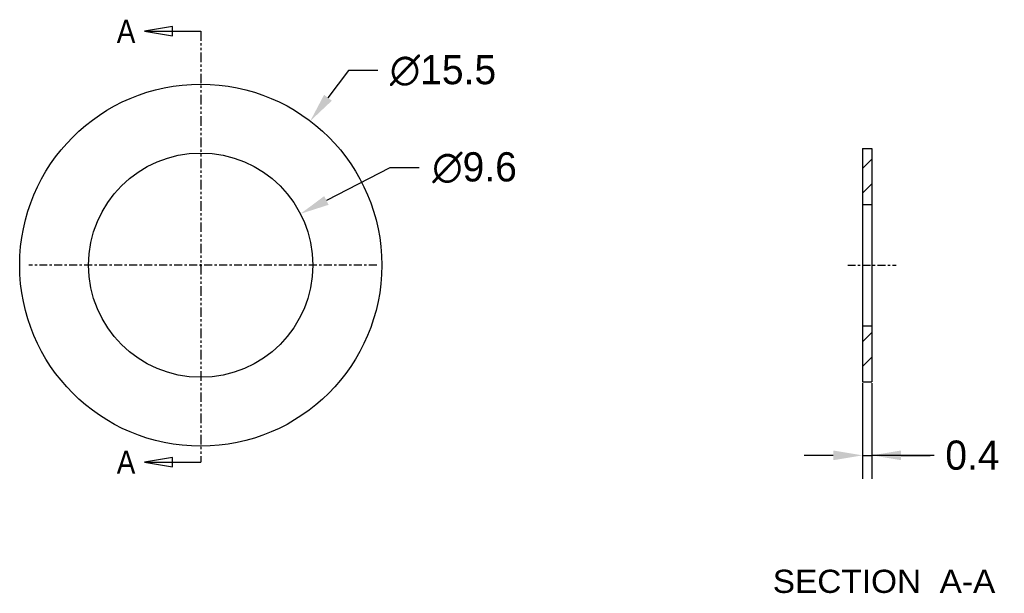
# Model space of a CAD drawing. Extents: x -113.5 to -71.3, y 121.9 to 146.4.
import ezdxf
from ezdxf.enums import TextEntityAlignment as Align

# ---------------------------------------------------------------- set-up
doc = ezdxf.new("R2010")
doc.units = 0
doc.header["$LTSCALE"] = 0.909449
doc.header["$MEASUREMENT"] = 0
doc.linetypes.add('CENTER', pattern=[0.6, 0.375, -0.075, 0.075, -0.075])
doc.linetypes.add('PHANTOM', pattern=[0.8, 0.45, -0.05, 0.1, -0.05, 0.1, -0.05])
doc.layers.get('0').update_dxf_attribs({"linetype": 'CONTINUOUS'})
doc.layers.get('Defpoints').update_dxf_attribs({"linetype": 'CONTINUOUS'})
for name, color, linetype in [('8_ALL_NOTES_BALLOONS_SYMBOLS_GT', 7, 'CONTINUOUS'), ('DEFAULT_1', 7, 'CENTER'), ('DEFAULT_3', 7, 'PHANTOM')]:
    doc.layers.add(name, color=color, linetype=linetype)
doc.layers.add('细实线', color=5, linetype='CONTINUOUS', lineweight=13)
doc.styles.add('TEXTSTYLE_0', font='txt', dxfattribs={"width": 0.8})
doc.dimstyles.new('DIM1', dxfattribs={"dimscale": 0.5, "dimtxt": 2.5, "dimasz": 2.5, "dimexe": 2, "dimexo": 0.1, "dimgap": 1, "dimtad": 0, "dimdec": 1, "dimzin": 0, "dimdsep": 46, "dimtxsty": 'Standard', "dimcen": 0.09, "dimclrd": 5, "dimclre": 88, "dimclrt": 7, "dimadec": 0, "dimazin": 0, "dimtfac": 1, "dimtdec": 1, "dimtofl": 0, "dimtmove": 1, "dimatfit": 3, "dimfxl": 0, "dimtolj": 1, "dimtzin": 0, "dimarcsym": 0})
doc.dimstyles.new('DIM1$3', dxfattribs={"dimscale": 0.5, "dimtxt": 2.5, "dimasz": 2.5, "dimexe": 2, "dimexo": 0.1, "dimgap": 1, "dimtad": 0, "dimtih": 1, "dimtoh": 1, "dimdec": 1, "dimzin": 0, "dimdsep": 46, "dimtxsty": 'Standard', "dimcen": 0.09, "dimclrd": 5, "dimclre": 88, "dimclrt": 7, "dimadec": 0, "dimazin": 0, "dimtfac": 1, "dimtdec": 1, "dimtofl": 0, "dimtmove": 1, "dimatfit": 3, "dimfxl": 0, "dimtolj": 1, "dimtzin": 0, "dimarcsym": 0})

# ---------------------------------------------------------------- blocks, each defined once
blk = doc.blocks.new('*D5')
at = {"color": 88, "lineweight": -2}
for p, q in [((-77.375, 130.867), (-77.375, 126.776)), ((-76.975, 130.867), (-76.975, 126.776))]:
    blk.add_line(p, q, dxfattribs=at)
at = {"color": 5, "lineweight": -2}
for p, q in [((-78.625, 127.776), (-79.875, 127.776)), ((-77.375, 127.776), (-76.975, 127.776)), ((-74.315, 127.776), (-76.975, 127.776)), ((-75.725, 127.776), (-74.475, 127.776))]:
    blk.add_line(p, q, dxfattribs=at)
at = {"color": 5}
for points in [[(-78.625, 127.984), (-78.625, 127.568), (-77.375, 127.776)], [(-75.725, 127.984), (-75.725, 127.568), (-76.975, 127.776)]]:
    blk.add_solid(points, dxfattribs=at)
at = {"layer": 'Defpoints', "color": 0}
for p in [(-77.375, 130.917), (-76.975, 130.917), (-76.975, 127.776)]:
    blk.add_point(p, dxfattribs=at)
at = {"color": 7, "insert": (-72.669, 127.776), "char_height": 1.25, "attachment_point": 5}
blk.add_mtext('\\A1;0.4', dxfattribs=at)
blk = doc.blocks.new('*D13')
at = {"color": 5, "lineweight": -2}
for p, q in [((-97.606, 140.085), (-100.324, 138.686)), ((-96.356, 140.085), (-97.606, 140.085))]:
    blk.add_line(p, q, dxfattribs=at)
at = {"color": 88, "lineweight": -2}
for p, q in [((-105.749, 135.917), (-105.659, 135.917)), ((-105.704, 135.872), (-105.704, 135.962))]:
    blk.add_line(p, q, dxfattribs=at)
at = {"color": 5}
blk.add_solid([(-100.419, 138.871), (-100.229, 138.5), (-101.436, 138.114)], dxfattribs=at)
at = {"layer": 'Defpoints', "color": 0}
for p in [(-101.436, 138.114), (-109.972, 133.721)]:
    blk.add_point(p, dxfattribs=at)
at = {"color": 7, "insert": (-93.981, 140.085), "char_height": 1.25, "attachment_point": 5}
blk.add_mtext('\\A1;∅9.6', dxfattribs=at)
blk = doc.blocks.new('*D14')
at = {"color": 5, "lineweight": -2}
for p, q in [((-99.373, 144.247), (-100.258, 143.083)), ((-98.123, 144.247), (-99.373, 144.247))]:
    blk.add_line(p, q, dxfattribs=at)
at = {"color": 88, "lineweight": -2}
for p, q in [((-105.749, 135.917), (-105.659, 135.917)), ((-105.704, 135.872), (-105.704, 135.962))]:
    blk.add_line(p, q, dxfattribs=at)
at = {"color": 5}
blk.add_solid([(-100.424, 143.209), (-100.092, 142.957), (-101.014, 142.088)], dxfattribs=at)
at = {"layer": 'Defpoints', "color": 0}
for p in [(-101.014, 142.088), (-110.393, 129.747)]:
    blk.add_point(p, dxfattribs=at)
at = {"color": 7, "insert": (-95.332, 144.247), "char_height": 1.25, "attachment_point": 5}
blk.add_mtext('\\A1;∅15.5', dxfattribs=at)

msp = doc.modelspace()

# ---------------------------------------------------------------- linework, layer by layer
at = {"color": 7, "linetype": 'Continuous'}
for p, q in [((-108.106, 145.929), (-105.704, 145.929)), ((-77.375, 140.917), (-77.375, 130.917)), ((-76.975, 140.917), (-76.975, 130.917)), ((-108.106, 127.485), (-105.704, 127.485))]:
    msp.add_line(p, q, dxfattribs=at)
for p, q in [((-77.375, 140.917), (-76.975, 140.917)), ((-77.375, 138.517), (-76.975, 138.517)), ((-77.375, 133.317), (-76.975, 133.317)), ((-77.375, 130.917), (-76.975, 130.917))]:
    msp.add_line(p, q)
for points in [[(-106.916, 146.127), (-108.106, 145.929), (-106.916, 145.73), (-106.916, 146.127)], [(-106.916, 127.684), (-108.106, 127.485), (-106.916, 127.287), (-106.916, 127.684)]]:
    msp.add_lwpolyline(points, dxfattribs=at)
for radius in [7.75, 4.8]:
    msp.add_circle((-105.704, 135.917), radius)
at = {"layer": 'DEFAULT_1', "color": 1, "linetype": 'CENTER'}
for p, q in [((-98.168, 135.917), (-113.063, 135.917)), ((-78.01, 135.917), (-75.94, 135.917))]:
    msp.add_line(p, q, dxfattribs=at)
at = {"layer": 'DEFAULT_3', "color": 7, "linetype": 'PHANTOM'}
msp.add_line((-105.704, 145.929), (-105.704, 127.485), dxfattribs=at)
at = {"layer": '细实线'}
for p, q in [((-77.375, 140.061), (-76.975, 140.461)), ((-77.375, 139), (-76.975, 139.4)), ((-77.375, 132.636), (-76.975, 133.036)), ((-77.375, 131.575), (-76.975, 131.975))]:
    msp.add_line(p, q, dxfattribs=at)

# ---------------------------------------------------------------- texts
at = {"color": 7, "linetype": 'Continuous', "style": 'TEXTSTYLE_0', "width": 1.2}
for p, p2 in [((-109.297, 145.432), (-108.503, 145.432)), ((-109.297, 126.989), (-108.503, 126.989))]:
    msp.add_text('A', height=0.992, dxfattribs=at).set_placement(p, p2, align=Align.FIT)
at = {"layer": '8_ALL_NOTES_BALLOONS_SYMBOLS_GT', "color": 1, "linetype": 'Continuous', "style": 'TEXTSTYLE_0'}
for s, width, p, p2 in [('SECTION  ', 0.830769, (-81.217, 121.887), (-74.073, 121.887)), ('A-A', 0.9, (-74.073, 121.887), (-71.692, 121.887))]:
    msp.add_text(s, height=0.9922, dxfattribs=dict(at, width=width)).set_placement(p, p2, align=Align.FIT)

# ---------------------------------------------------------------- dimensions: what is measured, and where the dimension line sits
for p1, p2, picture, middle in [((-110.393, 129.747), (-101.014, 142.088), '*D14', (-99.373, 144.247)), ((-109.972, 133.721), (-101.436, 138.114), '*D13', (-97.606, 140.085))]:
    dim = msp.add_diameter_dim_2p(p1=p1, p2=p2, dimstyle='DIM1$3')
    dim.commit()
    dim.dimension.update_dxf_attribs({"geometry": picture, "text_midpoint": middle, "dimtype": 163})
dim = msp.add_linear_dim(base=(-76.975, 127.776), p1=(-77.375, 130.917), p2=(-76.975, 130.917), dimstyle='DIM1')
dim.commit()
dim.dimension.update_dxf_attribs({"geometry": '*D5', "text_midpoint": (-72.669, 127.757), "dimtype": 160})

doc.saveas('drawing.dxf')
